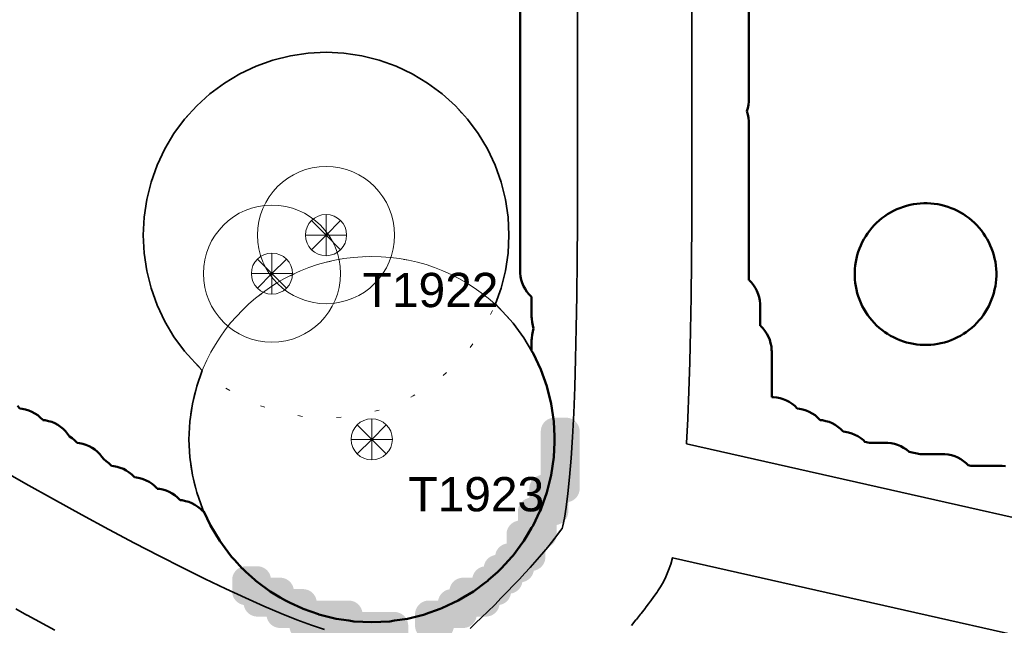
# Model space of a CAD drawing. Header units: metres. Extents: x -6559 to -6383, y 5654606 to 5654801.
# Tile 10 of 31: x -6472 to -6450, y 5654657 to 5654670. Entities that reach past the tile are written whole.
import ezdxf
from ezdxf.enums import TextEntityAlignment as Align

# ---------------------------------------------------------------- set-up
doc = ezdxf.new("R2010")
doc.units = ezdxf.units.M
doc.header["$LTSCALE"] = 0.5
for name, pattern in [('DASHED', [9, 6, -3]), ('DOT', [1.5, 0, -1.5]), ('PHANTOM', [22, 12, -2, 2, -2, 2, -2])]:
    doc.linetypes.add(name, pattern=pattern)
for name, color, linetype, lineweight in [('L-HARD-PAVE', 8, 'Continuous', 35), ('L-HARD-WALL', 7, 'Continuous', 50), ('L-PLNT-PROT', 1, 'DASHED', 35), ('L-PLNT-TEXT', 3, 'Continuous', 18), ('L-SITE-LIMIT', 6, 'PHANTOM', 50), ('V-VEG-CANOPY', 92, 'Continuous', 13), ('V-VEG-TREE', 94, 'Continuous', 18)]:
    doc.layers.add(name, color=color, linetype=linetype, lineweight=lineweight)
doc.styles.add('BR-STD', font='arial.ttf')

# ---------------------------------------------------------------- blocks, each defined once
blk = doc.blocks.new('VEG-TREE-CONIF')
at = {"color": 0, "lineweight": -2}
for q in [(0, 1.5), (-1.061, 1.061), (1.061, 1.061), (-1.5, 0), (-1.061, -1.061), (1.5, 0), (0, -1.5), (1.061, -1.061)]:
    blk.add_line((0, 0), q, dxfattribs=at)
blk.add_circle((0, 0), 1.5, dxfattribs=at)

msp = doc.modelspace()

# ---------------------------------------------------------------- hatches: boundary and pattern name
at = {"layer": 'L-HARD-WALL'}
h = msp.add_hatch(color=1, dxfattribs=at)
h.dxf.hatch_style = 1
h.paths.add_polyline_path([(-6462.75, 5654656.7), (-6462.779, 5654656.701), (-6462.809, 5654656.706), (-6462.837, 5654656.713), (-6462.865, 5654656.723), (-6462.891, 5654656.735), (-6462.917, 5654656.751), (-6462.94, 5654656.768), (-6462.962, 5654656.788), (-6462.982, 5654656.81), (-6462.999, 5654656.833), (-6463.015, 5654656.859), (-6463.027, 5654656.885), (-6463.037, 5654656.913), (-6463.044, 5654656.941), (-6463.049, 5654656.971), (-6463.05, 5654657), (-6463.05, 5654657.25), (-6463.049, 5654657.279), (-6463.044, 5654657.309), (-6463.037, 5654657.337), (-6463.027, 5654657.365), (-6463.015, 5654657.391), (-6462.999, 5654657.417), (-6462.982, 5654657.44), (-6462.962, 5654657.462), (-6462.94, 5654657.482), (-6462.917, 5654657.499), (-6462.891, 5654657.515), (-6462.865, 5654657.527), (-6462.837, 5654657.537), (-6462.809, 5654657.544), (-6462.779, 5654657.549), (-6462.75, 5654657.55), (-6462.546, 5654657.55), (-6462.544, 5654657.559), (-6462.537, 5654657.587), (-6462.527, 5654657.615), (-6462.515, 5654657.641), (-6462.499, 5654657.667), (-6462.482, 5654657.69), (-6462.462, 5654657.712), (-6462.44, 5654657.732), (-6462.417, 5654657.749), (-6462.391, 5654657.765), (-6462.365, 5654657.777), (-6462.337, 5654657.787), (-6462.309, 5654657.794), (-6462.296, 5654657.796), (-6462.294, 5654657.809), (-6462.287, 5654657.837), (-6462.277, 5654657.865), (-6462.265, 5654657.891), (-6462.249, 5654657.917), (-6462.232, 5654657.94), (-6462.212, 5654657.962), (-6462.19, 5654657.982), (-6462.167, 5654657.999), (-6462.141, 5654658.015), (-6462.115, 5654658.027), (-6462.087, 5654658.037), (-6462.059, 5654658.044), (-6462.029, 5654658.049), (-6462, 5654658.05), (-6461.796, 5654658.05), (-6461.794, 5654658.059), (-6461.787, 5654658.087), (-6461.777, 5654658.115), (-6461.765, 5654658.141), (-6461.749, 5654658.167), (-6461.732, 5654658.19), (-6461.712, 5654658.212), (-6461.69, 5654658.232), (-6461.667, 5654658.249), (-6461.641, 5654658.265), (-6461.615, 5654658.277), (-6461.587, 5654658.287), (-6461.559, 5654658.294), (-6461.546, 5654658.296), (-6461.544, 5654658.309), (-6461.537, 5654658.337), (-6461.527, 5654658.365), (-6461.515, 5654658.391), (-6461.499, 5654658.417), (-6461.482, 5654658.44), (-6461.462, 5654658.462), (-6461.44, 5654658.482), (-6461.417, 5654658.499), (-6461.391, 5654658.515), (-6461.365, 5654658.527), (-6461.337, 5654658.537), (-6461.309, 5654658.544), (-6461.296, 5654658.546), (-6461.294, 5654658.559), (-6461.287, 5654658.587), (-6461.277, 5654658.615), (-6461.265, 5654658.641), (-6461.249, 5654658.667), (-6461.232, 5654658.69), (-6461.212, 5654658.712), (-6461.19, 5654658.732), (-6461.167, 5654658.749), (-6461.141, 5654658.765), (-6461.115, 5654658.777), (-6461.087, 5654658.787), (-6461.059, 5654658.794), (-6461.05, 5654658.796), (-6461.05, 5654659), (-6461.049, 5654659.029), (-6461.044, 5654659.059), (-6461.037, 5654659.087), (-6461.027, 5654659.115), (-6461.015, 5654659.141), (-6460.999, 5654659.167), (-6460.982, 5654659.19), (-6460.962, 5654659.212), (-6460.94, 5654659.232), (-6460.917, 5654659.249), (-6460.891, 5654659.265), (-6460.865, 5654659.277), (-6460.837, 5654659.287), (-6460.809, 5654659.294), (-6460.8, 5654659.296), (-6460.8, 5654659.5), (-6460.799, 5654659.529), (-6460.794, 5654659.559), (-6460.787, 5654659.587), (-6460.777, 5654659.615), (-6460.765, 5654659.641), (-6460.749, 5654659.667), (-6460.732, 5654659.69), (-6460.712, 5654659.712), (-6460.69, 5654659.732), (-6460.667, 5654659.749), (-6460.641, 5654659.765), (-6460.615, 5654659.777), (-6460.587, 5654659.787), (-6460.559, 5654659.794), (-6460.55, 5654659.796), (-6460.55, 5654660), (-6460.549, 5654660.029), (-6460.544, 5654660.059), (-6460.537, 5654660.087), (-6460.527, 5654660.115), (-6460.515, 5654660.141), (-6460.499, 5654660.167), (-6460.482, 5654660.19), (-6460.462, 5654660.212), (-6460.44, 5654660.232), (-6460.417, 5654660.249), (-6460.391, 5654660.265), (-6460.365, 5654660.277), (-6460.337, 5654660.287), (-6460.309, 5654660.294), (-6460.3, 5654660.296), (-6460.3, 5654661.25), (-6460.299, 5654661.279), (-6460.294, 5654661.309), (-6460.287, 5654661.337), (-6460.277, 5654661.365), (-6460.265, 5654661.391), (-6460.249, 5654661.417), (-6460.232, 5654661.44), (-6460.212, 5654661.462), (-6460.19, 5654661.482), (-6460.167, 5654661.499), (-6460.141, 5654661.515), (-6460.115, 5654661.527), (-6460.087, 5654661.537), (-6460.059, 5654661.544), (-6460.029, 5654661.549), (-6460, 5654661.55), (-6459.75, 5654661.55), (-6459.721, 5654661.549), (-6459.691, 5654661.544), (-6459.663, 5654661.537), (-6459.635, 5654661.527), (-6459.609, 5654661.515), (-6459.583, 5654661.499), (-6459.56, 5654661.482), (-6459.538, 5654661.462), (-6459.518, 5654661.44), (-6459.501, 5654661.417), (-6459.485, 5654661.391), (-6459.473, 5654661.365), (-6459.463, 5654661.337), (-6459.456, 5654661.309), (-6459.451, 5654661.279), (-6459.45, 5654661.25), (-6459.45, 5654660), (-6459.451, 5654659.971), (-6459.456, 5654659.941), (-6459.463, 5654659.913), (-6459.473, 5654659.885), (-6459.485, 5654659.859), (-6459.501, 5654659.833), (-6459.518, 5654659.81), (-6459.538, 5654659.788), (-6459.56, 5654659.768), (-6459.583, 5654659.751), (-6459.609, 5654659.735), (-6459.635, 5654659.723), (-6459.663, 5654659.713), (-6459.691, 5654659.706), (-6459.7, 5654659.704), (-6459.7, 5654659.5), (-6459.701, 5654659.471), (-6459.706, 5654659.441), (-6459.713, 5654659.413), (-6459.723, 5654659.385), (-6459.735, 5654659.359), (-6459.751, 5654659.333), (-6459.768, 5654659.31), (-6459.788, 5654659.288), (-6459.81, 5654659.268), (-6459.833, 5654659.251), (-6459.859, 5654659.235), (-6459.885, 5654659.223), (-6459.913, 5654659.213), (-6459.941, 5654659.206), (-6459.95, 5654659.204), (-6459.95, 5654659), (-6459.951, 5654658.971), (-6459.956, 5654658.941), (-6459.963, 5654658.913), (-6459.973, 5654658.885), (-6459.985, 5654658.859), (-6460.001, 5654658.833), (-6460.018, 5654658.81), (-6460.038, 5654658.788), (-6460.06, 5654658.768), (-6460.083, 5654658.751), (-6460.109, 5654658.735), (-6460.135, 5654658.723), (-6460.163, 5654658.713), (-6460.191, 5654658.706), (-6460.2, 5654658.704), (-6460.2, 5654658.5), (-6460.201, 5654658.471), (-6460.206, 5654658.441), (-6460.213, 5654658.413), (-6460.223, 5654658.385), (-6460.235, 5654658.359), (-6460.251, 5654658.333), (-6460.268, 5654658.31), (-6460.288, 5654658.288), (-6460.31, 5654658.268), (-6460.333, 5654658.251), (-6460.359, 5654658.235), (-6460.385, 5654658.223), (-6460.413, 5654658.213), (-6460.441, 5654658.206), (-6460.454, 5654658.204), (-6460.456, 5654658.191), (-6460.463, 5654658.163), (-6460.473, 5654658.135), (-6460.485, 5654658.109), (-6460.501, 5654658.083), (-6460.518, 5654658.06), (-6460.538, 5654658.038), (-6460.56, 5654658.018), (-6460.583, 5654658.001), (-6460.609, 5654657.985), (-6460.635, 5654657.973), (-6460.663, 5654657.963), (-6460.691, 5654657.956), (-6460.704, 5654657.954), (-6460.706, 5654657.941), (-6460.713, 5654657.913), (-6460.723, 5654657.885), (-6460.735, 5654657.859), (-6460.751, 5654657.833), (-6460.768, 5654657.81), (-6460.788, 5654657.788), (-6460.81, 5654657.768), (-6460.833, 5654657.751), (-6460.859, 5654657.735), (-6460.885, 5654657.723), (-6460.913, 5654657.713), (-6460.941, 5654657.706), (-6460.954, 5654657.704), (-6460.956, 5654657.691), (-6460.963, 5654657.663), (-6460.973, 5654657.635), (-6460.985, 5654657.609), (-6461.001, 5654657.583), (-6461.018, 5654657.56), (-6461.038, 5654657.538), (-6461.06, 5654657.518), (-6461.083, 5654657.501), (-6461.109, 5654657.485), (-6461.135, 5654657.473), (-6461.163, 5654657.463), (-6461.191, 5654657.456), (-6461.204, 5654657.454), (-6461.206, 5654657.441), (-6461.213, 5654657.413), (-6461.223, 5654657.385), (-6461.235, 5654657.359), (-6461.251, 5654657.333), (-6461.268, 5654657.31), (-6461.288, 5654657.288), (-6461.31, 5654657.268), (-6461.333, 5654657.251), (-6461.359, 5654657.235), (-6461.385, 5654657.223), (-6461.413, 5654657.213), (-6461.441, 5654657.206), (-6461.471, 5654657.201), (-6461.5, 5654657.2), (-6461.704, 5654657.2), (-6461.706, 5654657.191), (-6461.713, 5654657.163), (-6461.723, 5654657.135), (-6461.735, 5654657.109), (-6461.751, 5654657.083), (-6461.768, 5654657.06), (-6461.788, 5654657.038), (-6461.81, 5654657.018), (-6461.833, 5654657.001), (-6461.859, 5654656.985), (-6461.885, 5654656.973), (-6461.913, 5654656.963), (-6461.941, 5654656.956), (-6461.971, 5654656.951), (-6462, 5654656.95), (-6462.204, 5654656.95), (-6462.206, 5654656.941), (-6462.213, 5654656.913), (-6462.223, 5654656.885), (-6462.235, 5654656.859), (-6462.251, 5654656.833), (-6462.268, 5654656.81), (-6462.288, 5654656.788), (-6462.31, 5654656.768), (-6462.333, 5654656.751), (-6462.359, 5654656.735), (-6462.385, 5654656.723), (-6462.413, 5654656.713), (-6462.441, 5654656.706), (-6462.471, 5654656.701), (-6462.5, 5654656.7)])
h = msp.add_hatch(color=1, dxfattribs=at)
h.dxf.hatch_style = 1
h.paths.add_polyline_path([(-6466.796, 5654657.454), (-6466.809, 5654657.456), (-6466.837, 5654657.463), (-6466.865, 5654657.473), (-6466.891, 5654657.485), (-6466.917, 5654657.501), (-6466.94, 5654657.518), (-6466.962, 5654657.538), (-6466.982, 5654657.56), (-6466.999, 5654657.583), (-6467.015, 5654657.609), (-6467.027, 5654657.635), (-6467.037, 5654657.663), (-6467.044, 5654657.691), (-6467.049, 5654657.721), (-6467.05, 5654657.75), (-6467.05, 5654658), (-6467.049, 5654658.029), (-6467.044, 5654658.059), (-6467.037, 5654658.087), (-6467.027, 5654658.115), (-6467.015, 5654658.141), (-6466.999, 5654658.167), (-6466.982, 5654658.19), (-6466.962, 5654658.212), (-6466.94, 5654658.232), (-6466.917, 5654658.249), (-6466.891, 5654658.265), (-6466.865, 5654658.277), (-6466.837, 5654658.287), (-6466.809, 5654658.294), (-6466.779, 5654658.299), (-6466.75, 5654658.3), (-6466.5, 5654658.3), (-6466.471, 5654658.299), (-6466.441, 5654658.294), (-6466.413, 5654658.287), (-6466.385, 5654658.277), (-6466.359, 5654658.265), (-6466.333, 5654658.249), (-6466.31, 5654658.232), (-6466.288, 5654658.212), (-6466.268, 5654658.19), (-6466.251, 5654658.167), (-6466.235, 5654658.141), (-6466.223, 5654658.115), (-6466.213, 5654658.087), (-6466.206, 5654658.059), (-6466.204, 5654658.05), (-6466, 5654658.05), (-6465.971, 5654658.049), (-6465.941, 5654658.044), (-6465.913, 5654658.037), (-6465.885, 5654658.027), (-6465.859, 5654658.015), (-6465.833, 5654657.999), (-6465.81, 5654657.982), (-6465.788, 5654657.962), (-6465.768, 5654657.94), (-6465.751, 5654657.917), (-6465.735, 5654657.891), (-6465.723, 5654657.865), (-6465.713, 5654657.837), (-6465.706, 5654657.809), (-6465.704, 5654657.8), (-6465.5, 5654657.8), (-6465.471, 5654657.799), (-6465.441, 5654657.794), (-6465.413, 5654657.787), (-6465.385, 5654657.777), (-6465.359, 5654657.765), (-6465.333, 5654657.749), (-6465.31, 5654657.732), (-6465.288, 5654657.712), (-6465.268, 5654657.69), (-6465.251, 5654657.667), (-6465.235, 5654657.641), (-6465.223, 5654657.615), (-6465.213, 5654657.587), (-6465.206, 5654657.559), (-6465.204, 5654657.55), (-6464.5, 5654657.55), (-6464.471, 5654657.549), (-6464.441, 5654657.544), (-6464.413, 5654657.537), (-6464.385, 5654657.527), (-6464.359, 5654657.515), (-6464.333, 5654657.499), (-6464.31, 5654657.482), (-6464.288, 5654657.462), (-6464.268, 5654657.44), (-6464.251, 5654657.417), (-6464.235, 5654657.391), (-6464.223, 5654657.365), (-6464.213, 5654657.337), (-6464.206, 5654657.309), (-6464.204, 5654657.3), (-6463.5, 5654657.3), (-6463.471, 5654657.299), (-6463.441, 5654657.294), (-6463.413, 5654657.287), (-6463.385, 5654657.277), (-6463.359, 5654657.265), (-6463.333, 5654657.249), (-6463.31, 5654657.232), (-6463.288, 5654657.212), (-6463.268, 5654657.19), (-6463.251, 5654657.167), (-6463.235, 5654657.141), (-6463.223, 5654657.115), (-6463.213, 5654657.087), (-6463.206, 5654657.059), (-6463.201, 5654657.029), (-6463.2, 5654657), (-6463.2, 5654656.75), (-6463.201, 5654656.721), (-6463.206, 5654656.691), (-6463.213, 5654656.663), (-6463.223, 5654656.635), (-6463.235, 5654656.609), (-6463.251, 5654656.583), (-6463.268, 5654656.56), (-6463.288, 5654656.538), (-6463.31, 5654656.518), (-6463.333, 5654656.501), (-6463.359, 5654656.485), (-6463.385, 5654656.473), (-6463.413, 5654656.463), (-6463.441, 5654656.456), (-6463.471, 5654656.451), (-6463.5, 5654656.45), (-6464.5, 5654656.45), (-6464.529, 5654656.451), (-6464.559, 5654656.456), (-6464.587, 5654656.463), (-6464.615, 5654656.473), (-6464.641, 5654656.485), (-6464.667, 5654656.501), (-6464.69, 5654656.518), (-6464.712, 5654656.538), (-6464.732, 5654656.56), (-6464.749, 5654656.583), (-6464.765, 5654656.609), (-6464.777, 5654656.635), (-6464.787, 5654656.663), (-6464.794, 5654656.691), (-6464.796, 5654656.7), (-6465.5, 5654656.7), (-6465.529, 5654656.701), (-6465.559, 5654656.706), (-6465.587, 5654656.713), (-6465.615, 5654656.723), (-6465.641, 5654656.735), (-6465.667, 5654656.751), (-6465.69, 5654656.768), (-6465.712, 5654656.788), (-6465.732, 5654656.81), (-6465.749, 5654656.833), (-6465.765, 5654656.859), (-6465.777, 5654656.885), (-6465.787, 5654656.913), (-6465.794, 5654656.941), (-6465.796, 5654656.95), (-6466, 5654656.95), (-6466.029, 5654656.951), (-6466.059, 5654656.956), (-6466.087, 5654656.963), (-6466.115, 5654656.973), (-6466.141, 5654656.985), (-6466.167, 5654657.001), (-6466.19, 5654657.018), (-6466.212, 5654657.038), (-6466.232, 5654657.06), (-6466.249, 5654657.083), (-6466.265, 5654657.109), (-6466.277, 5654657.135), (-6466.287, 5654657.163), (-6466.294, 5654657.191), (-6466.296, 5654657.2), (-6466.5, 5654657.2), (-6466.529, 5654657.201), (-6466.559, 5654657.206), (-6466.587, 5654657.213), (-6466.615, 5654657.223), (-6466.641, 5654657.235), (-6466.667, 5654657.251), (-6466.69, 5654657.268), (-6466.712, 5654657.288), (-6466.732, 5654657.31), (-6466.749, 5654657.333), (-6466.765, 5654657.359), (-6466.777, 5654657.385), (-6466.787, 5654657.413), (-6466.794, 5654657.441)])

# ---------------------------------------------------------------- linework, layer by layer
at = {"layer": 'L-HARD-PAVE'}
for points in [[(-6461.847, 5654656.941), (-6461.725, 5654657.054), (-6461.594, 5654657.177), (-6461.456, 5654657.312), (-6461.309, 5654657.459), (-6461.164, 5654657.606), (-6461.026, 5654657.748), (-6460.894, 5654657.885), (-6460.768, 5654658.018), (-6460.648, 5654658.147), (-6460.535, 5654658.271), (-6460.429, 5654658.391), (-6460.328, 5654658.505), (-6460.235, 5654658.615), (-6460.147, 5654658.719), (-6460.067, 5654658.819), (-6459.993, 5654658.913), (-6459.926, 5654659.001), (-6459.866, 5654659.083), (-6459.835, 5654659.127), (-6459.819, 5654659.182), (-6459.784, 5654659.351), (-6459.745, 5654659.589), (-6459.707, 5654659.89), (-6459.671, 5654660.248), (-6459.637, 5654660.661), (-6459.607, 5654661.127), (-6459.581, 5654661.645), (-6459.558, 5654662.214), (-6459.539, 5654662.834), (-6459.523, 5654663.505), (-6459.512, 5654664.225), (-6459.504, 5654664.996), (-6459.5, 5654665.815), (-6459.5, 5654673.781)], [(-6457, 5654673.532), (-6457, 5654665.812), (-6457, 5654665.807), (-6457.004, 5654664.98), (-6457.004, 5654664.974), (-6457.012, 5654664.196), (-6457.012, 5654664.189), (-6457.024, 5654663.46), (-6457.024, 5654663.452), (-6457.039, 5654662.772), (-6457.04, 5654662.762), (-6457.059, 5654662.131), (-6457.06, 5654662.12), (-6457.083, 5654661.538), (-6457.084, 5654661.524), (-6457.111, 5654660.991), (-6457.112, 5654660.98), (-6430.475, 5654654.969)], [(-6472.156, 5654660.436), (-6471.564, 5654660.103), (-6470.958, 5654659.766), (-6470.339, 5654659.426), (-6469.748, 5654659.106), (-6469.183, 5654658.806), (-6468.644, 5654658.526), (-6468.132, 5654658.266), (-6467.646, 5654658.026), (-6467.188, 5654657.807), (-6466.757, 5654657.607), (-6466.354, 5654657.428), (-6465.979, 5654657.269), (-6465.633, 5654657.131), (-6465.318, 5654657.013), (-6465.034, 5654656.916)], [(-6431.305, 5654652.594), (-6457.418, 5654658.486), (-6457.458, 5654658.346), (-6457.504, 5654658.214), (-6457.563, 5654658.072), (-6457.615, 5654657.96), (-6457.679, 5654657.853), (-6457.741, 5654657.76), (-6457.757, 5654657.736), (-6457.826, 5654657.639), (-6457.84, 5654657.618), (-6457.915, 5654657.516), (-6457.928, 5654657.498), (-6458.008, 5654657.393), (-6458.021, 5654657.376), (-6458.107, 5654657.267), (-6458.119, 5654657.252), (-6458.21, 5654657.139), (-6458.221, 5654657.126), (-6458.319, 5654657.008)], [(-6470.932, 5654656.904), (-6471.532, 5654657.229), (-6471.54, 5654657.233), (-6471.781, 5654657.366)]]:
    msp.add_lwpolyline(points, dxfattribs=at)
at = {"layer": 'L-PLNT-PROT'}
msp.add_lwpolyline([(-6467.703, 5654662.578), (-6468.089, 5654663.004), (-6468.323, 5654663.32), (-6468.525, 5654663.656), (-6468.693, 5654664.011), (-6468.825, 5654664.381), (-6468.92, 5654664.762), (-6468.978, 5654665.15), (-6468.997, 5654665.542), (-6468.978, 5654665.934), (-6468.92, 5654666.322), (-6468.825, 5654666.703), (-6468.693, 5654667.073), (-6468.525, 5654667.428), (-6468.323, 5654667.764), (-6468.089, 5654668.08), (-6467.825, 5654668.37), (-6467.535, 5654668.634), (-6467.219, 5654668.868), (-6466.883, 5654669.07), (-6466.528, 5654669.238), (-6466.158, 5654669.37), (-6465.777, 5654669.465), (-6465.389, 5654669.523), (-6464.997, 5654669.542), (-6464.605, 5654669.523), (-6464.217, 5654669.465), (-6463.836, 5654669.37), (-6463.466, 5654669.238), (-6463.111, 5654669.07), (-6462.775, 5654668.868), (-6462.459, 5654668.634), (-6462.169, 5654668.37), (-6461.905, 5654668.08), (-6461.671, 5654667.764), (-6461.469, 5654667.428), (-6461.301, 5654667.073), (-6461.169, 5654666.703), (-6461.074, 5654666.322), (-6461.016, 5654665.934), (-6460.997, 5654665.542), (-6461.016, 5654665.15), (-6461.074, 5654664.762), (-6461.169, 5654664.381), (-6461.291, 5654664.04), (-6460.905, 5654663.614), (-6460.671, 5654663.298), (-6460.5, 5654663.013), (-6460.469, 5654662.962), (-6460.301, 5654662.607), (-6460.169, 5654662.237), (-6460.074, 5654661.856), (-6460.016, 5654661.468), (-6460, 5654661.137), (-6459.997, 5654661.076), (-6460, 5654661.015), (-6460.016, 5654660.684), (-6460.074, 5654660.296), (-6460.148, 5654660), (-6460.169, 5654659.915), (-6460.25, 5654659.689), (-6460.301, 5654659.545), (-6460.321, 5654659.504), (-6460.469, 5654659.19), (-6460.5, 5654659.139), (-6460.563, 5654659.034), (-6460.577, 5654659.011), (-6460.582, 5654659.002), (-6460.671, 5654658.854), (-6460.75, 5654658.747), (-6460.905, 5654658.538), (-6460.94, 5654658.5), (-6461, 5654658.434), (-6461.166, 5654658.25), (-6461.169, 5654658.248), (-6461.25, 5654658.174), (-6461.442, 5654658), (-6461.442, 5654658), (-6461.459, 5654657.984), (-6461.5, 5654657.954), (-6461.775, 5654657.75), (-6461.775, 5654657.75), (-6461.88, 5654657.687), (-6461.961, 5654657.639), (-6462, 5654657.615), (-6462.111, 5654657.548), (-6462.214, 5654657.5), (-6462.466, 5654657.38), (-6462.5, 5654657.368), (-6462.831, 5654657.25), (-6462.836, 5654657.248), (-6463.217, 5654657.153), (-6463.5, 5654657.111), (-6463.605, 5654657.095), (-6463.997, 5654657.076), (-6464.389, 5654657.095), (-6464.5, 5654657.112), (-6464.777, 5654657.153), (-6465.158, 5654657.248), (-6465.163, 5654657.25), (-6465.5, 5654657.371), (-6465.528, 5654657.38), (-6465.78, 5654657.5), (-6465.883, 5654657.548), (-6466, 5654657.619), (-6466.219, 5654657.75), (-6466.219, 5654657.75), (-6466.5, 5654657.958), (-6466.535, 5654657.984), (-6466.552, 5654658), (-6466.588, 5654658.033), (-6466.75, 5654658.179), (-6466.825, 5654658.248), (-6466.828, 5654658.25), (-6467, 5654658.44), (-6467.031, 5654658.475), (-6467.054, 5654658.5), (-6467.089, 5654658.538), (-6467.323, 5654658.854), (-6467.525, 5654659.19), (-6467.671, 5654659.5), (-6467.693, 5654659.545), (-6467.825, 5654659.915), (-6467.92, 5654660.296), (-6467.978, 5654660.684), (-6467.997, 5654661.076), (-6467.978, 5654661.468), (-6467.92, 5654661.856), (-6467.825, 5654662.237), (-6467.703, 5654662.578)], dxfattribs=at)
at = {"layer": 'L-PLNT-TEXT', "linetype": 'DOT'}
for centre in [(-6464.997, 5654665.542), (-6463.997, 5654661.076)]:
    msp.add_circle(centre, 4, dxfattribs=at)
at = {"layer": 'L-SITE-LIMIT'}
for points in [[(-6471.746, 5654661.806), (-6471.694, 5654661.754), (-6471.689, 5654661.747), (-6471.64, 5654661.742), (-6471.568, 5654661.727), (-6471.497, 5654661.706), (-6471.429, 5654661.678), (-6471.365, 5654661.643), (-6471.303, 5654661.602), (-6471.246, 5654661.556), (-6471.194, 5654661.504), (-6471.189, 5654661.497), (-6471.14, 5654661.492), (-6471.068, 5654661.477), (-6470.997, 5654661.456), (-6470.929, 5654661.428), (-6470.865, 5654661.393), (-6470.803, 5654661.352), (-6470.746, 5654661.306), (-6470.694, 5654661.254), (-6470.648, 5654661.197), (-6470.61, 5654661.14), (-6470.553, 5654661.102), (-6470.496, 5654661.056), (-6470.444, 5654661.004), (-6470.439, 5654660.997), (-6470.39, 5654660.992), (-6470.318, 5654660.977), (-6470.247, 5654660.956), (-6470.179, 5654660.928), (-6470.115, 5654660.893), (-6470.053, 5654660.852), (-6469.996, 5654660.806), (-6469.944, 5654660.754), (-6469.898, 5654660.697), (-6469.86, 5654660.64), (-6469.803, 5654660.602), (-6469.746, 5654660.556), (-6469.694, 5654660.504), (-6469.689, 5654660.497), (-6469.64, 5654660.492), (-6469.568, 5654660.477), (-6469.497, 5654660.456), (-6469.429, 5654660.428), (-6469.365, 5654660.393), (-6469.303, 5654660.352), (-6469.246, 5654660.306), (-6469.194, 5654660.254), (-6469.189, 5654660.247), (-6469.14, 5654660.242), (-6469.068, 5654660.227), (-6468.997, 5654660.206), (-6468.929, 5654660.178), (-6468.865, 5654660.143), (-6468.803, 5654660.102), (-6468.746, 5654660.056), (-6468.694, 5654660.004), (-6468.689, 5654659.997), (-6468.64, 5654659.992), (-6468.568, 5654659.977), (-6468.497, 5654659.956), (-6468.429, 5654659.928), (-6468.365, 5654659.893), (-6468.303, 5654659.852), (-6468.246, 5654659.806), (-6468.194, 5654659.754), (-6468.189, 5654659.747), (-6468.14, 5654659.742), (-6468.068, 5654659.727), (-6467.997, 5654659.706), (-6467.929, 5654659.678), (-6467.865, 5654659.643), (-6467.803, 5654659.602), (-6467.746, 5654659.556), (-6467.694, 5654659.504), (-6467.691, 5654659.5), (-6467.671, 5654659.5), (-6467.525, 5654659.19), (-6467.323, 5654658.854), (-6467.089, 5654658.538), (-6467.054, 5654658.5), (-6467.054, 5654658.5), (-6467, 5654658.44), (-6466.828, 5654658.25), (-6466.825, 5654658.248), (-6466.75, 5654658.179), (-6466.552, 5654658), (-6466.535, 5654657.984), (-6466.5, 5654657.958), (-6466.219, 5654657.75), (-6466.219, 5654657.75), (-6466, 5654657.619), (-6465.883, 5654657.548), (-6465.78, 5654657.5), (-6465.528, 5654657.38), (-6465.5, 5654657.371), (-6465.163, 5654657.25), (-6465.158, 5654657.248), (-6464.777, 5654657.153), (-6464.5, 5654657.112), (-6464.389, 5654657.095), (-6463.997, 5654657.076), (-6463.605, 5654657.095), (-6463.5, 5654657.111), (-6463.217, 5654657.153), (-6462.836, 5654657.248), (-6462.831, 5654657.25), (-6462.5, 5654657.368), (-6462.466, 5654657.38), (-6462.214, 5654657.5), (-6462.111, 5654657.548), (-6462, 5654657.615), (-6461.775, 5654657.75), (-6461.775, 5654657.75), (-6461.775, 5654657.75), (-6461.5, 5654657.954), (-6461.459, 5654657.984), (-6461.442, 5654658), (-6461.25, 5654658.174), (-6461.169, 5654658.248), (-6461.166, 5654658.25), (-6461, 5654658.434), (-6460.94, 5654658.5), (-6460.905, 5654658.538), (-6460.75, 5654658.747), (-6460.671, 5654658.854), (-6460.582, 5654659.002), (-6460.5, 5654659.139), (-6460.469, 5654659.19), (-6460.321, 5654659.504), (-6460.301, 5654659.545), (-6460.25, 5654659.689), (-6460.169, 5654659.915), (-6460.148, 5654660), (-6460.074, 5654660.296), (-6460.016, 5654660.684), (-6460, 5654661.015), (-6459.997, 5654661.076), (-6460, 5654661.137), (-6460.016, 5654661.468), (-6460.074, 5654661.856), (-6460.169, 5654662.237), (-6460.301, 5654662.607), (-6460.469, 5654662.962), (-6460.5, 5654663.013), (-6460.5, 5654663.248), (-6460.499, 5654663.284), (-6460.499, 5654663.287), (-6460.492, 5654663.36), (-6460.477, 5654663.432), (-6460.457, 5654663.5), (-6460.477, 5654663.568), (-6460.492, 5654663.64), (-6460.499, 5654663.713), (-6460.499, 5654663.716), (-6460.5, 5654663.752), (-6460.5, 5654664.191), (-6460.504, 5654664.194), (-6460.556, 5654664.246), (-6460.602, 5654664.303), (-6460.643, 5654664.365), (-6460.678, 5654664.429), (-6460.706, 5654664.497), (-6460.727, 5654664.568), (-6460.742, 5654664.64), (-6460.749, 5654664.713), (-6460.749, 5654664.716), (-6460.75, 5654664.752), (-6460.75, 5654673.498)], [(-6455.75, 5654671.998), (-6455.75, 5654668.502), (-6455.751, 5654668.466), (-6455.751, 5654668.463), (-6455.758, 5654668.39), (-6455.773, 5654668.318), (-6455.793, 5654668.25), (-6455.773, 5654668.182), (-6455.758, 5654668.11), (-6455.751, 5654668.037), (-6455.751, 5654668.034), (-6455.75, 5654667.998), (-6455.75, 5654664.559), (-6455.746, 5654664.556), (-6455.694, 5654664.504), (-6455.648, 5654664.447), (-6455.607, 5654664.385), (-6455.572, 5654664.321), (-6455.544, 5654664.253), (-6455.523, 5654664.182), (-6455.508, 5654664.11), (-6455.501, 5654664.037), (-6455.501, 5654664.034), (-6455.5, 5654663.998), (-6455.5, 5654663.559), (-6455.496, 5654663.556), (-6455.444, 5654663.504), (-6455.398, 5654663.447), (-6455.357, 5654663.385), (-6455.322, 5654663.321), (-6455.294, 5654663.253), (-6455.273, 5654663.182), (-6455.258, 5654663.11), (-6455.251, 5654663.037), (-6455.251, 5654663.034), (-6455.25, 5654662.998), (-6455.25, 5654662), (-6455.216, 5654661.999), (-6455.213, 5654661.999), (-6455.14, 5654661.992), (-6455.068, 5654661.977), (-6454.997, 5654661.956), (-6454.929, 5654661.928), (-6454.865, 5654661.893), (-6454.803, 5654661.852), (-6454.746, 5654661.806), (-6454.694, 5654661.754), (-6454.689, 5654661.747), (-6454.64, 5654661.742), (-6454.568, 5654661.727), (-6454.497, 5654661.706), (-6454.429, 5654661.678), (-6454.365, 5654661.643), (-6454.303, 5654661.602), (-6454.246, 5654661.556), (-6454.194, 5654661.504), (-6454.189, 5654661.497), (-6454.14, 5654661.492), (-6454.068, 5654661.477), (-6453.997, 5654661.456), (-6453.929, 5654661.428), (-6453.865, 5654661.393), (-6453.803, 5654661.352), (-6453.746, 5654661.306), (-6453.694, 5654661.254), (-6453.689, 5654661.247), (-6453.64, 5654661.242), (-6453.568, 5654661.227), (-6453.497, 5654661.206), (-6453.429, 5654661.178), (-6453.365, 5654661.143), (-6453.303, 5654661.102), (-6453.246, 5654661.056), (-6453.214, 5654661.023), (-6453.113, 5654661), (-6452.752, 5654661), (-6452.716, 5654660.999), (-6452.713, 5654660.999), (-6452.64, 5654660.992), (-6452.568, 5654660.977), (-6452.497, 5654660.956), (-6452.429, 5654660.928), (-6452.365, 5654660.893), (-6452.303, 5654660.852), (-6452.246, 5654660.806), (-6452.245, 5654660.804), (-6452.005, 5654660.75), (-6451.502, 5654660.75), (-6451.466, 5654660.749), (-6451.463, 5654660.749), (-6451.39, 5654660.742), (-6451.318, 5654660.727), (-6451.247, 5654660.706), (-6451.179, 5654660.678), (-6451.115, 5654660.643), (-6451.053, 5654660.602), (-6450.996, 5654660.556), (-6450.954, 5654660.513), (-6450.897, 5654660.5), (-6450.252, 5654660.5), (-6450.216, 5654660.499), (-6450.213, 5654660.499), (-6450.14, 5654660.492)]]:
    msp.add_lwpolyline(points, dxfattribs=at)
msp.add_lwpolyline([(-6450.765, 5654663.621), (-6450.817, 5654663.569), (-6450.875, 5654663.516), (-6450.932, 5654663.469), (-6450.995, 5654663.423), (-6451.056, 5654663.382), (-6451.123, 5654663.341), (-6451.188, 5654663.307), (-6451.259, 5654663.273), (-6451.327, 5654663.245), (-6451.401, 5654663.218), (-6451.472, 5654663.197), (-6451.548, 5654663.178), (-6451.62, 5654663.164), (-6451.698, 5654663.152), (-6451.771, 5654663.145), (-6451.849, 5654663.141), (-6451.923, 5654663.141), (-6452.001, 5654663.145), (-6452.074, 5654663.152), (-6452.152, 5654663.164), (-6452.224, 5654663.178), (-6452.3, 5654663.197), (-6452.371, 5654663.218), (-6452.445, 5654663.245), (-6452.513, 5654663.273), (-6452.584, 5654663.307), (-6452.649, 5654663.341), (-6452.716, 5654663.382), (-6452.777, 5654663.423), (-6452.84, 5654663.469), (-6452.897, 5654663.516), (-6452.955, 5654663.569), (-6453.007, 5654663.621), (-6453.06, 5654663.679), (-6453.107, 5654663.736), (-6453.154, 5654663.799), (-6453.194, 5654663.86), (-6453.235, 5654663.927), (-6453.27, 5654663.992), (-6453.303, 5654664.063), (-6453.331, 5654664.131), (-6453.358, 5654664.205), (-6453.379, 5654664.276), (-6453.398, 5654664.352), (-6453.413, 5654664.424), (-6453.424, 5654664.502), (-6453.431, 5654664.575), (-6453.435, 5654664.653), (-6453.435, 5654664.727), (-6453.431, 5654664.805), (-6453.424, 5654664.879), (-6453.413, 5654664.956), (-6453.398, 5654665.028), (-6453.379, 5654665.105), (-6453.358, 5654665.175), (-6453.331, 5654665.249), (-6453.303, 5654665.317), (-6453.27, 5654665.388), (-6453.235, 5654665.453), (-6453.194, 5654665.52), (-6453.154, 5654665.581), (-6453.107, 5654665.644), (-6453.06, 5654665.701), (-6453.007, 5654665.759), (-6452.955, 5654665.811), (-6452.897, 5654665.864), (-6452.84, 5654665.911), (-6452.777, 5654665.958), (-6452.716, 5654665.999), (-6452.649, 5654666.039), (-6452.584, 5654666.074), (-6452.513, 5654666.107), (-6452.445, 5654666.135), (-6452.371, 5654666.162), (-6452.3, 5654666.183), (-6452.224, 5654666.202), (-6452.152, 5654666.217), (-6452.074, 5654666.228), (-6452.001, 5654666.235), (-6451.923, 5654666.239), (-6451.849, 5654666.239), (-6451.771, 5654666.235), (-6451.698, 5654666.228), (-6451.62, 5654666.217), (-6451.548, 5654666.202), (-6451.472, 5654666.183), (-6451.401, 5654666.162), (-6451.327, 5654666.135), (-6451.259, 5654666.107), (-6451.188, 5654666.074), (-6451.123, 5654666.039), (-6451.056, 5654665.999), (-6450.995, 5654665.958), (-6450.932, 5654665.911), (-6450.875, 5654665.864), (-6450.817, 5654665.811), (-6450.765, 5654665.759), (-6450.712, 5654665.701), (-6450.665, 5654665.644), (-6450.618, 5654665.581), (-6450.578, 5654665.52), (-6450.537, 5654665.453), (-6450.502, 5654665.388), (-6450.469, 5654665.317), (-6450.441, 5654665.249), (-6450.414, 5654665.175), (-6450.393, 5654665.105), (-6450.374, 5654665.028), (-6450.359, 5654664.956), (-6450.348, 5654664.879), (-6450.341, 5654664.805), (-6450.337, 5654664.727), (-6450.337, 5654664.653), (-6450.341, 5654664.575), (-6450.348, 5654664.502), (-6450.359, 5654664.424), (-6450.374, 5654664.352), (-6450.393, 5654664.276), (-6450.414, 5654664.205), (-6450.441, 5654664.131), (-6450.469, 5654664.063), (-6450.502, 5654663.992), (-6450.537, 5654663.927), (-6450.578, 5654663.86), (-6450.618, 5654663.799), (-6450.665, 5654663.736), (-6450.712, 5654663.679), (-6450.765, 5654663.621)], close=True, dxfattribs=at)
at = {"layer": 'V-VEG-CANOPY'}
for centre, radius in [((-6464.997, 5654665.542), 1.5), ((-6466.18, 5654664.7), 1.5), ((-6463.997, 5654661.076), 4)]:
    msp.add_circle(centre, radius, dxfattribs=at)

# ---------------------------------------------------------------- block references
at = {"layer": 'V-VEG-TREE', "xscale": 0.3, "yscale": 0.3}
for p in [(-6464.997, 5654665.542), (-6466.18, 5654664.7), (-6463.997, 5654661.076)]:
    msp.add_blockref('VEG-TREE-CONIF', p, dxfattribs=at)

# ---------------------------------------------------------------- texts
at = {"layer": 'L-PLNT-TEXT', "style": 'BR-STD'}
for s, p in [('T1922', (-6464.197, 5654664.342)), ('T1923', (-6463.197, 5654659.876))]:
    msp.add_text(s, height=0.75, dxfattribs=at).set_placement(p, align=Align.MIDDLE_LEFT)

doc.saveas('drawing.dxf')
